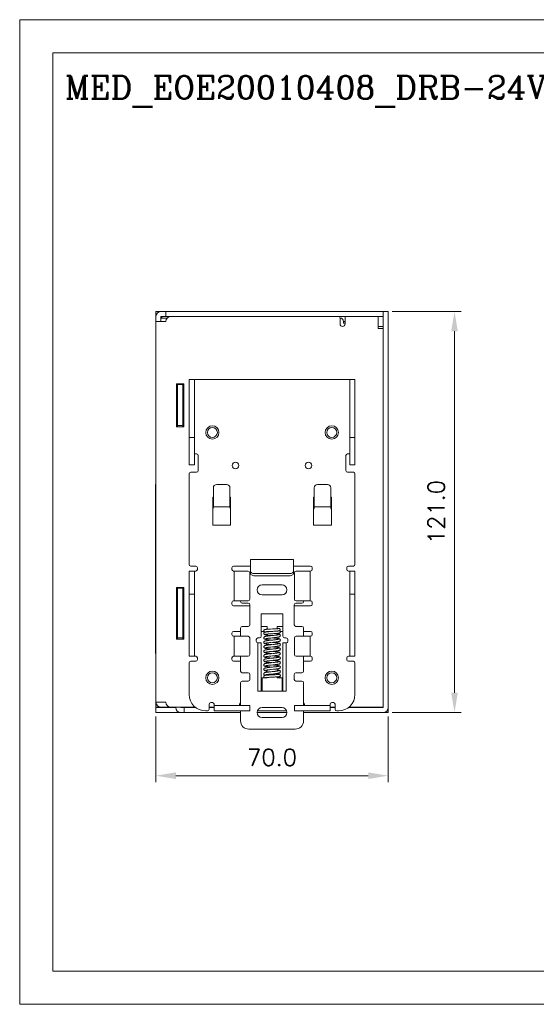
# Model space of a CAD drawing. Header units: millimetres. Extents: x 0 to 420, y 0 to 297.
# Tile 1 of 13: x 0 to 156, y 0 to 297. Entities that reach past the tile are written whole.
import ezdxf

# ---------------------------------------------------------------- set-up
doc = ezdxf.new("R2010")
doc.units = ezdxf.units.MM
doc.layers.get('0').update_dxf_attribs({"linetype": 'CONTINUOUS', "lineweight": 13})
doc.layers.get('Defpoints').update_dxf_attribs({"linetype": 'CONTINUOUS', "lineweight": 13})
doc.layers.add('Dimension', color=2, linetype='CONTINUOUS', lineweight=9)
doc.layers.add('Line', color=3, linetype='CONTINUOUS', lineweight=25)
doc.styles.add('ROMANC', font='romanc')
doc.styles.get("Standard").update_dxf_attribs({"font": 'romans.shx'})
doc.dimstyles.new('yutana', dxfattribs={"dimtxt": 3.5, "dimasz": 3, "dimexe": 1, "dimexo": 0.6, "dimgap": 1.5, "dimtad": 1, "dimdec": 1, "dimzin": 0, "dimdsep": 46, "dimtxsty": 'Standard', "dimcen": 0, "dimadec": 0, "dimazin": 0, "dimtp": 0.01, "dimtm": 0.01, "dimtfac": 1, "dimtdec": 1, "dimtmove": 0, "dimatfit": 3, "dimfxl": 1, "dimtolj": 1, "dimtzin": 0, "dimlwd": 0, "dimlwe": 0, "dimarcsym": 0})

# ---------------------------------------------------------------- blocks, each defined once
blk = doc.blocks.new('*D6')
at = {"layer": 'Defpoints', "color": 0, "ltscale": 5}
for p in [(41.08, 88), (111.08, 88), (111.08, 68.96)]:
    blk.add_point(p, dxfattribs=at)
at = {"layer": 'Dimension', "color": 0, "lineweight": 0, "ltscale": 5}
for p, q in [((41.08, 86.8), (41.08, 66.96)), ((111.08, 86.8), (111.08, 66.96)), ((47.08, 68.96), (105.08, 68.96))]:
    blk.add_line(p, q, dxfattribs=at)
at = {"layer": 'Dimension', "color": 0, "ltscale": 5}
for points in [[(47.08, 69.96), (47.08, 67.96), (41.08, 68.96)], [(105.08, 69.96), (105.08, 67.96), (111.08, 68.96)]]:
    blk.add_solid(points, dxfattribs=at)
at = {"layer": 'Dimension', "color": 0, "ltscale": 5, "insert": (76.08, 74.46), "char_height": 5, "attachment_point": 5}
blk.add_mtext('\\A1;70.0', dxfattribs=at)
blk = doc.blocks.new('*D7')
at = {"layer": 'Defpoints', "color": 0, "ltscale": 5}
for p in [(111.08, 209), (131.08, 209), (111.08, 88)]:
    blk.add_point(p, dxfattribs=at)
at = {"layer": 'Dimension', "color": 0, "lineweight": 0, "ltscale": 5}
for p, q in [((112.28, 209), (133.08, 209)), ((131.08, 94), (131.08, 203)), ((112.28, 88), (133.08, 88))]:
    blk.add_line(p, q, dxfattribs=at)
at = {"layer": 'Dimension', "color": 0, "ltscale": 5}
for points in [[(130.08, 203), (132.08, 203), (131.08, 209)], [(130.08, 94), (132.08, 94), (131.08, 88)]]:
    blk.add_solid(points, dxfattribs=at)
at = {"layer": 'Dimension', "color": 0, "ltscale": 5, "insert": (125.58, 148.5), "char_height": 5, "attachment_point": 5, "rotation": 90}
blk.add_mtext('\\A1;121.0', dxfattribs=at)

msp = doc.modelspace()

# ---------------------------------------------------------------- linework, layer by layer
for p, q in [((41.08, 207.5), (41.08, 209)), ((41.08, 209), (42.58, 209)), ((42.58, 209), (109.58, 209)), ((44.08, 207.5), (44.08, 209)), ((109.58, 89.5), (109.58, 209)), ((109.58, 209), (111.08, 209)), ((111.08, 209), (111.08, 89.5)), ((41.08, 207.5), (41.08, 89.6)), ((44.08, 206), (41.08, 206)), ((42.58, 207.5), (42.58, 207)), ((42.58, 207.5), (45.58, 207.5)), ((42.58, 207), (42.58, 206)), ((44.47, 207), (42.58, 207)), ((42.88, 207.5), (42.88, 207)), ((96.08, 207.5), (45.58, 207.5)), ((96.08, 207.5), (109.58, 207.5)), ((96.58, 205.2), (96.58, 207)), ((97.58, 205.5), (97.58, 206)), ((98.08, 206), (97.58, 206)), ((98.08, 205.5), (97.58, 205.5)), ((98.08, 207.5), (98.08, 205.2)), ((108.08, 203.9), (108.08, 207.5)), ((108.08, 204.5), (109.58, 204.5)), ((109.58, 203.9), (108.08, 203.9)), ((47.28, 174.2), (47.28, 187.2)), ((47.28, 187.2), (49.48, 187.2)), ((47.58, 187.2), (47.58, 187.04)), ((47.58, 187.2), (47.58, 187)), ((49.18, 187.2), (49.18, 187.04)), ((49.18, 187), (49.18, 187.2)), ((49.48, 187.2), (49.48, 174.2)), ((51.08, 162.7), (51.08, 188.5)), ((52.68, 188.5), (51.08, 188.5)), ((52.68, 162.7), (52.68, 188.5)), ((99.48, 188.5), (52.68, 188.5)), ((99.48, 162.7), (99.48, 188.5)), ((99.48, 188.5), (101.08, 188.5)), ((101.08, 188.5), (101.08, 162.7)), ((47.58, 186.8), (47.28, 186.8)), ((47.28, 185.85), (47.58, 185.85)), ((47.28, 184.45), (47.58, 184.45)), ((47.58, 174.6), (47.58, 187)), ((49.18, 187), (47.58, 187)), ((49.18, 187), (49.18, 174.6)), ((47.58, 183.75), (47.28, 183.75)), ((47.58, 183.61), (47.28, 183.61)), ((47.28, 179.11), (47.58, 179.11)), ((47.58, 177.25), (47.28, 177.25)), ((47.58, 176.25), (47.28, 176.25)), ((47.28, 176.22), (47.58, 176.22)), ((47.28, 176.22), (47.58, 176.22)), ((47.28, 176.2), (47.58, 176.2)), ((47.28, 176.19), (47.58, 176.19)), ((47.28, 176.17), (47.58, 176.17)), ((47.28, 176.16), (47.58, 176.16)), ((47.28, 175.36), (47.58, 175.36)), ((49.48, 174.2), (47.28, 174.2)), ((47.58, 174.6), (47.58, 174.2)), ((47.58, 174.6), (47.58, 174.2)), ((49.18, 174.6), (47.58, 174.6)), ((49.18, 174.6), (49.18, 174.2)), ((49.18, 174.6), (49.18, 174.2)), ((51.08, 171), (52.68, 171)), ((101.08, 171), (99.48, 171)), ((52.68, 166), (53.33, 166)), ((53.83, 165.5), (53.83, 161)), ((98.33, 161), (98.33, 165.5)), ((99.48, 166), (98.83, 166)), ((52.68, 162.7), (51.08, 162.7)), ((51.58, 160.5), (53.33, 160.5)), ((100.58, 160.5), (98.83, 160.5)), ((99.48, 162.7), (101.08, 162.7)), ((51.08, 160), (51.08, 132.7)), ((101.08, 132.7), (101.08, 160)), ((40.98, 105.8), (40.98, 156.8)), ((40.98, 156.8), (41.08, 156.8)), ((58.38, 149.9), (58.38, 155.8)), ((62.38, 156.8), (59.38, 156.8)), ((63.38, 149.9), (63.38, 155.8)), ((88.78, 149.9), (88.78, 155.8)), ((89.78, 156.8), (92.78, 156.8)), ((93.78, 149.9), (93.78, 155.8)), ((58.18, 144.5), (58.18, 153)), ((58.18, 153), (58.38, 153)), ((63.38, 153), (63.58, 153)), ((63.58, 153), (63.58, 144.5)), ((88.58, 153), (88.78, 153)), ((88.58, 144.5), (88.58, 153)), ((93.78, 153), (93.98, 153)), ((93.98, 153), (93.98, 144.5)), ((58.38, 150.1), (63.38, 150.1)), ((88.78, 150.1), (93.78, 150.1)), ((63.58, 144.5), (58.18, 144.5)), ((93.98, 144.5), (88.58, 144.5)), ((82.58, 134.2), (69.58, 134.2)), ((69.58, 130.7), (69.58, 134.2)), ((82.58, 130.7), (82.58, 134.2)), ((51.08, 105), (51.08, 130.7)), ((52.68, 130.7), (51.08, 130.7)), ((51.58, 132.2), (53.08, 132.2)), ((52.68, 105), (52.68, 130.7)), ((52.68, 130.7), (53.08, 130.7)), ((53.58, 131.7), (53.58, 131.2)), ((63.98, 131.2), (63.98, 131.7)), ((64.48, 132.2), (69.58, 132.2)), ((64.48, 130.7), (68.83, 130.7)), ((64.64, 130.7), (64.64, 121.7)), ((69.58, 130.06), (69.58, 130.7)), ((82.58, 132.2), (87.68, 132.2)), ((82.58, 130), (82.58, 130.7)), ((83.33, 130.7), (87.68, 130.7)), ((87.52, 121.7), (87.52, 130.7)), ((88.18, 131.7), (88.18, 131.2)), ((98.58, 131.2), (98.58, 131.7)), ((100.58, 132.2), (99.08, 132.2)), ((99.48, 130.7), (99.08, 130.7)), ((99.48, 130.7), (101.08, 130.7)), ((99.48, 105), (99.48, 130.7)), ((101.08, 105), (101.08, 130.7)), ((69.33, 130.2), (69.33, 122.2)), ((69.33, 130), (69.58, 130)), ((69.58, 130.04), (69.58, 130)), ((81.58, 129.94), (70.58, 129.94)), ((81.58, 129.29), (70.58, 129.29)), ((82.83, 130), (82.58, 130)), ((82.83, 122.2), (82.83, 130.2)), ((47.28, 110.1), (47.28, 125.7)), ((47.28, 125.7), (49.48, 125.7)), ((47.58, 125.7), (47.58, 125.54)), ((47.58, 125.7), (47.58, 125.54)), ((47.58, 125.5), (47.58, 125.5)), ((47.58, 110.5), (47.58, 125.5)), ((49.18, 125.5), (47.58, 125.5)), ((49.18, 125.7), (49.18, 125.54)), ((49.18, 125.7), (49.18, 125.54)), ((49.18, 125.5), (49.18, 125.5)), ((49.18, 125.5), (49.18, 110.5)), ((49.48, 125.7), (49.48, 110.1)), ((79.08, 126.5), (73.08, 126.5)), ((47.58, 124.56), (47.28, 124.56)), ((47.58, 124.11), (47.28, 124.11)), ((47.28, 123.11), (47.58, 123.11)), ((47.58, 121.91), (47.28, 121.91)), ((51.08, 123.7), (52.68, 123.7)), ((73.08, 123.5), (79.08, 123.5)), ((101.08, 123.7), (99.48, 123.7)), ((63.98, 120.7), (63.98, 121.2)), ((64.48, 121.7), (68.83, 121.7)), ((69.38, 120.2), (64.48, 120.2)), ((66.58, 121.5), (66.58, 121.7)), ((67.08, 121), (68.88, 121)), ((69.38, 120.5), (69.38, 114.5)), ((82.78, 114.5), (82.78, 120.5)), ((87.68, 120.2), (82.78, 120.2)), ((85.08, 121), (83.28, 121)), ((83.33, 121.7), (87.68, 121.7)), ((85.58, 121.7), (85.58, 121.5)), ((88.18, 121.2), (88.18, 120.7)), ((47.28, 117.86), (47.58, 117.86)), ((47.28, 117.5), (47.58, 117.5)), ((47.28, 116.17), (47.58, 116.17)), ((72.83, 117.77), (79.33, 117.77)), ((72.83, 111), (72.83, 117.77)), ((79.33, 111), (79.33, 117.77)), ((47.28, 115.42), (47.58, 115.42)), ((66.58, 111), (66.58, 113.5)), ((67.08, 114), (68.88, 114)), ((74.58, 114), (72.83, 114)), ((74.58, 114), (74.58, 113.12)), ((75.61, 113.18), (75.26, 113.16)), ((76.18, 113.21), (75.61, 113.18)), ((76.58, 113.23), (76.18, 113.21)), ((79.33, 114), (77.58, 114)), ((77.58, 113.29), (77.58, 114)), ((85.08, 114), (83.28, 114)), ((85.58, 113.5), (85.58, 111)), ((47.58, 112.55), (47.28, 112.55)), ((47.58, 111.55), (47.28, 111.55)), ((47.28, 111.47), (47.58, 111.47)), ((47.28, 110.72), (47.58, 110.72)), ((49.48, 110.1), (47.28, 110.1)), ((49.18, 110.5), (47.58, 110.5)), ((47.58, 110.5), (47.58, 110.1)), ((47.58, 110.5), (47.58, 110.1)), ((49.18, 110.5), (49.18, 110.1)), ((49.18, 110.5), (49.18, 110.1)), ((63.98, 111.5), (63.98, 112)), ((64.48, 112.5), (66.58, 112.5)), ((64.48, 111), (68.83, 111)), ((64.64, 111), (64.64, 105)), ((69.33, 110.5), (69.33, 105.5)), ((71.33, 109.5), (71.33, 110)), ((71.83, 110.5), (72.33, 110.5)), ((73.63, 112.5), (72.83, 112.5)), ((74.58, 112.41), (74.58, 112.36)), ((75.04, 112.44), (75.28, 112.46)), ((75.08, 111.2), (75.84, 111.2)), ((75.28, 112.46), (75.55, 112.47)), ((76.44, 111.26), (75.81, 111.2)), ((75.92, 111.77), (76.28, 111.79)), ((76.6, 112.53), (76.91, 112.55)), ((77.58, 111.7), (77.58, 111.88)), ((77.61, 111.74), (77.59, 111.74)), ((78.24, 111.96), (78.24, 111.96)), ((79.33, 112.5), (78.53, 112.5)), ((79.83, 110.5), (80.33, 110.5)), ((80.83, 110), (80.83, 109.5)), ((82.83, 105.5), (82.83, 110.5)), ((83.33, 111), (87.68, 111)), ((85.58, 112.5), (87.68, 112.5)), ((87.52, 105), (87.52, 111)), ((88.18, 112), (88.18, 111.5)), ((71.83, 109), (72.83, 109)), ((71.83, 94.5), (71.83, 109)), ((72.83, 94.5), (72.83, 109)), ((75.66, 109.12), (76.47, 109.21)), ((75.67, 107.76), (76.45, 107.84)), ((76.39, 108.54), (75.77, 108.47)), ((80.33, 109), (79.33, 109)), ((79.33, 94.5), (79.33, 109)), ((80.33, 109), (80.33, 94.5)), ((40.98, 105.8), (41.08, 105.8)), ((52.68, 105), (51.08, 105)), ((52.68, 105), (53.08, 105)), ((53.58, 104.5), (53.58, 104)), ((63.98, 104), (63.98, 104.5)), ((64.48, 105), (68.83, 105)), ((66.58, 100.5), (66.58, 105)), ((73.93, 104.13), (73.93, 104.13)), ((75.74, 105.05), (76.56, 105.13)), ((76.38, 104.46), (75.77, 104.39)), ((76.44, 105.82), (75.79, 105.76)), ((78.01, 106.04), (77.98, 106.03)), ((78.03, 106.04), (78.01, 106.04)), ((78.43, 105.47), (78.43, 105.47)), ((78.57, 105.7), (78.58, 105.78)), ((83.33, 105), (87.68, 105)), ((85.58, 105), (85.58, 100.5)), ((88.18, 104.5), (88.18, 104)), ((98.58, 104), (98.58, 104.5)), ((99.48, 105), (99.08, 105)), ((99.48, 105), (101.08, 105)), ((51.08, 103), (51.08, 93.5)), ((51.58, 103.5), (53.08, 103.5)), ((66.58, 103.5), (64.48, 103.5)), ((74.13, 103.47), (74.14, 103.47)), ((76.42, 103.1), (75.77, 103.03)), ((75.78, 102.34), (76.39, 102.4)), ((75.85, 100.98), (76.5, 101.05)), ((87.68, 103.5), (85.58, 103.5)), ((100.58, 103.5), (99.08, 103.5)), ((101.08, 93.5), (101.08, 103)), ((67.08, 100), (68.88, 100)), ((69.38, 99.5), (69.38, 98)), ((73.08, 98.5), (74.58, 98.5)), ((73.08, 94.5), (73.08, 98.5)), ((74.49, 100.82), (74.61, 100.84)), ((74.58, 100.8), (74.58, 100.18)), ((74.58, 99.48), (74.58, 99.29)), ((74.58, 98.59), (74.58, 98.5)), ((75.09, 98.62), (75.35, 98.64)), ((75.52, 99.35), (75.2, 99.33)), ((75.35, 98.64), (75.64, 98.65)), ((76.49, 99.4), (75.52, 99.35)), ((75.87, 99.62), (76.53, 99.69)), ((76.76, 99.41), (76.49, 99.4)), ((77.01, 99.43), (76.76, 99.41)), ((77.24, 99.44), (77.01, 99.43)), ((77.69, 100.84), (77.57, 100.86)), ((77.58, 100.51), (77.58, 100.8)), ((77.58, 99.46), (77.58, 99.81)), ((77.58, 98.5), (77.58, 98.76)), ((77.58, 98.5), (79.08, 98.5)), ((78.58, 99.2), (78.58, 99.2)), ((79.08, 98.5), (79.08, 94.5)), ((82.78, 98), (82.78, 99.5)), ((85.08, 100), (83.28, 100)), ((66.58, 90.1), (66.58, 97)), ((67.08, 97.5), (68.88, 97.5)), ((85.08, 97.5), (83.28, 97.5)), ((85.58, 97), (85.58, 90.1)), ((71.83, 94.5), (73.08, 94.5)), ((79.08, 94.5), (73.08, 94.5)), ((80.33, 94.5), (79.08, 94.5)), ((41.08, 91.1), (44.08, 91.1)), ((41.08, 89.6), (42.58, 89.6)), ((41.08, 88), (41.08, 89.6)), ((41.08, 89.5), (47.08, 89.5)), ((45.37, 89.6), (42.58, 89.6)), ((42.88, 89.6), (42.88, 89.5)), ((45.58, 89.6), (52.95, 89.6)), ((47.08, 89.5), (47.08, 89.6)), ((48.58, 89.5), (48.58, 89.6)), ((48.58, 89.5), (53.11, 89.5)), ((49.58, 89.5), (49.58, 88)), ((57.08, 89), (57.08, 90.5)), ((57.08, 89.6), (58.58, 89.6)), ((58.58, 89.5), (57.08, 89.5)), ((57.58, 91), (58.08, 91)), ((58.58, 90.1), (58.58, 90.5)), ((58.58, 90.1), (69.33, 90.1)), ((58.58, 90.1), (58.58, 88.5)), ((66.28, 90.1), (66.28, 90.5)), ((69.33, 90.1), (69.33, 88.5)), ((73.08, 89.5), (79.08, 89.5)), ((82.83, 90.1), (93.58, 90.1)), ((82.83, 90.1), (82.83, 88.5)), ((85.88, 90.1), (85.88, 90.5)), ((93.58, 90.1), (93.58, 90.5)), ((93.58, 90.1), (93.58, 88.5)), ((93.58, 89.6), (95.08, 89.6)), ((95.08, 89.5), (93.58, 89.5)), ((94.08, 91), (94.58, 91)), ((95.08, 89), (95.08, 90.5)), ((109.58, 89.5), (99.05, 89.5)), ((99.21, 89.6), (109.58, 89.6)), ((109.28, 89.5), (109.28, 89.6)), ((111.08, 89.5), (111.08, 88)), ((66.58, 88), (41.08, 88)), ((56.08, 88.5), (56.58, 88.5)), ((58.58, 88.5), (69.33, 88.5)), ((66.58, 85.5), (66.58, 88.5)), ((80.57, 88), (71.59, 88)), ((71.67, 88.5), (80.49, 88.5)), ((79.08, 86.5), (73.08, 86.5)), ((82.83, 88.5), (93.58, 88.5)), ((85.58, 88.5), (85.58, 85.5)), ((109.58, 88), (85.58, 88)), ((95.58, 88.5), (96.08, 88.5)), ((111.08, 88), (109.58, 88)), ((83.08, 83), (69.08, 83))]:
    msp.add_line(p, q)
at = {"ltscale": 5}
for points in [[(0, 0), (420, 0), (420, 297), (0, 297)], [(10, 10), (410, 10), (410, 287), (10, 287)]]:
    msp.add_lwpolyline(points, close=True, dxfattribs=at)
for points in [[(69.58, 130.7), (69.62, 130.5), (69.72, 130.32), (69.87, 130.16), (70.08, 130.04), (70.32, 129.96), (70.58, 129.94)], [(81.58, 129.94), (81.84, 129.96), (82.08, 130.04), (82.29, 130.16), (82.45, 130.32), (82.55, 130.5), (82.58, 130.7)], [(70.58, 129.29), (70.32, 129.32), (70.08, 129.4), (69.87, 129.52), (69.72, 129.68), (69.62, 129.86), (69.58, 130.06)], [(82.58, 130.06), (82.55, 129.86), (82.45, 129.68), (82.29, 129.52), (82.08, 129.4), (81.84, 129.32), (81.58, 129.29)], [(75.26, 113.16), (75.1, 113.15), (74.95, 113.14), (74.81, 113.13), (74.67, 113.12), (74.55, 113.11), (74.44, 113.11), (74.34, 113.1), (74.25, 113.09), (74.17, 113.08), (74.1, 113.07), (74.04, 113.07), (73.99, 113.06), (73.94, 113.05), (73.9, 113.04), (73.85, 113.03), (73.8, 113), (73.73, 112.97), (73.67, 112.91), (73.62, 112.84), (73.59, 112.76), (73.58, 112.68)], [(78.1, 113.34), (78.05, 113.33), (77.96, 113.32), (77.84, 113.31), (77.7, 113.3), (77.54, 113.28), (77.36, 113.27), (77.17, 113.26), (76.98, 113.25), (76.78, 113.24), (76.58, 113.23)], [(78.1, 113.34), (78.12, 113.35), (78.22, 113.35), (78.31, 113.32), (78.39, 113.26), (78.46, 113.19), (78.5, 113.1), (78.51, 113)], [(78.51, 113), (78.5, 112.9), (78.46, 112.81), (78.39, 112.74), (78.31, 112.68), (78.24, 112.66)], [(73.58, 112.68), (73.59, 112.6), (73.62, 112.51), (73.68, 112.44), (73.74, 112.38), (73.8, 112.35), (73.85, 112.33), (73.89, 112.31), (73.94, 112.3), (73.98, 112.3), (74.04, 112.29), (74.04, 112.29)], [(75.86, 112.46), (75.67, 112.45), (75.48, 112.44), (75.3, 112.42), (75.12, 112.41), (74.96, 112.4), (74.81, 112.38), (74.67, 112.37), (74.54, 112.36), (74.42, 112.34), (74.31, 112.33), (74.22, 112.32), (74.13, 112.3), (74.06, 112.29), (73.99, 112.28), (73.93, 112.26), (73.87, 112.24), (73.81, 112.22), (73.75, 112.18), (73.68, 112.13), (73.63, 112.05), (73.59, 111.95), (73.58, 111.87)], [(73.58, 111.87), (73.59, 111.8), (73.62, 111.7), (73.68, 111.62), (73.74, 111.57), (73.81, 111.53), (73.87, 111.5), (73.93, 111.48), (74, 111.46), (74.07, 111.45), (74.16, 111.43), (74.26, 111.41), (74.37, 111.4), (74.49, 111.38), (74.63, 111.36), (74.74, 111.35)], [(75.81, 111.2), (75.59, 111.18), (75.38, 111.15), (75.17, 111.13), (74.97, 111.11), (74.79, 111.09), (74.62, 111.07), (74.47, 111.04), (74.34, 111.02), (74.22, 111), (74.12, 110.98), (74.03, 110.96), (73.95, 110.94), (73.88, 110.92), (73.82, 110.89), (73.75, 110.85), (73.68, 110.79), (73.63, 110.72), (73.59, 110.62), (73.58, 110.54)], [(73.58, 110.54), (73.59, 110.46), (73.62, 110.36), (73.68, 110.28), (73.75, 110.22), (73.81, 110.19), (73.87, 110.16), (73.94, 110.13), (74.01, 110.11), (74.08, 110.1), (74.17, 110.08), (74.27, 110.06), (74.38, 110.04), (74.5, 110.02), (74.63, 110), (74.78, 109.99), (74.93, 109.97), (75.11, 109.95), (75.29, 109.93), (75.49, 109.91), (75.7, 109.88), (75.98, 109.86)], [(74.06, 112.36), (74.06, 112.36), (74.06, 112.36), (74.08, 112.36), (74.1, 112.37), (74.12, 112.37), (74.16, 112.38), (74.2, 112.38), (74.26, 112.39), (74.31, 112.39), (74.38, 112.4), (74.45, 112.41), (74.53, 112.41), (74.62, 112.42), (74.71, 112.42), (74.82, 112.43), (74.92, 112.44), (75.04, 112.44)], [(74.11, 111.59), (74.11, 111.59), (74.11, 111.59), (74.13, 111.59), (74.17, 111.6), (74.22, 111.61), (74.27, 111.62), (74.35, 111.63), (74.43, 111.64), (74.52, 111.65), (74.62, 111.66)], [(74.13, 110.27), (74.13, 110.27), (74.14, 110.27), (74.17, 110.28), (74.22, 110.29), (74.27, 110.31), (74.35, 110.32), (74.43, 110.33), (74.53, 110.35), (74.64, 110.37), (74.76, 110.38), (74.9, 110.4), (75.04, 110.42), (75.2, 110.43), (75.36, 110.45), (75.54, 110.47), (75.73, 110.49)], [(74.62, 111.66), (74.73, 111.68), (74.85, 111.69), (74.98, 111.7), (75.12, 111.71), (75.27, 111.72), (75.42, 111.73), (75.58, 111.75), (75.75, 111.76), (75.92, 111.77)], [(75.55, 112.47), (75.98, 112.5), (76.6, 112.53)], [(75.73, 110.49), (76.13, 110.53), (76.56, 110.57)], [(76.89, 112.53), (76.27, 112.49), (75.86, 112.46)], [(78.58, 109.86), (78.57, 109.93), (78.54, 110.03), (78.48, 110.11), (78.42, 110.17), (78.35, 110.21), (78.29, 110.24), (78.22, 110.26), (78.15, 110.28), (78.06, 110.3), (77.97, 110.32), (77.86, 110.34), (77.73, 110.36), (77.58, 110.38), (77.42, 110.4), (77.24, 110.42), (77.04, 110.45), (76.84, 110.47), (76.62, 110.49), (76.41, 110.51), (76.18, 110.54)], [(77.32, 110), (77.07, 109.97), (76.8, 109.94), (76.53, 109.91), (76.27, 109.88)], [(76.28, 111.79), (76.64, 111.82), (77.01, 111.84)], [(78.03, 111.48), (78.03, 111.48), (78.02, 111.48), (77.99, 111.47), (77.95, 111.46), (77.89, 111.45), (77.82, 111.43), (77.73, 111.42), (77.64, 111.4), (77.53, 111.39), (77.4, 111.37), (77.27, 111.35), (77.13, 111.34), (76.97, 111.32), (76.8, 111.3), (76.63, 111.28), (76.44, 111.26)], [(76.56, 110.57), (76.77, 110.6), (76.98, 110.62), (77.18, 110.64), (77.35, 110.66), (77.51, 110.68), (77.65, 110.7), (77.78, 110.72), (77.89, 110.74), (77.99, 110.76), (78.08, 110.77), (78.15, 110.79), (78.22, 110.81), (78.29, 110.84), (78.35, 110.86), (78.42, 110.9), (78.48, 110.96), (78.54, 111.04), (78.57, 111.14), (78.58, 111.22)], [(77.83, 112.61), (77.81, 112.6), (77.65, 112.59), (77.48, 112.58), (77.29, 112.56), (77.09, 112.55), (76.89, 112.53)], [(76.91, 112.55), (77.07, 112.55), (77.22, 112.56), (77.37, 112.57), (77.51, 112.58), (77.64, 112.59), (77.77, 112.6)], [(77.01, 111.84), (77.18, 111.85), (77.35, 111.87), (77.52, 111.88), (77.67, 111.89), (77.82, 111.9), (77.95, 111.92), (78.06, 111.93), (78.16, 111.94), (78.24, 111.96)], [(78.03, 110.12), (78.03, 110.12), (78.02, 110.12), (77.99, 110.11), (77.95, 110.1), (77.9, 110.09), (77.83, 110.07), (77.75, 110.06), (77.65, 110.04), (77.54, 110.03), (77.43, 110.01), (77.32, 110)], [(78.58, 111.22), (78.57, 111.29), (78.54, 111.38), (78.49, 111.46), (78.42, 111.52), (78.36, 111.56), (78.3, 111.59), (78.23, 111.62), (78.16, 111.64), (78.08, 111.66), (77.98, 111.68), (77.87, 111.7), (77.75, 111.72), (77.61, 111.74)], [(77.77, 112.6), (77.89, 112.61), (77.99, 112.62), (78.09, 112.63)], [(78.09, 112.63), (78.17, 112.64), (78.24, 112.66)], [(78.24, 111.96), (78.27, 111.97), (78.32, 111.98), (78.37, 112), (78.43, 112.03), (78.49, 112.09), (78.54, 112.16), (78.57, 112.26), (78.58, 112.33)], [(78.58, 112.33), (78.57, 112.4), (78.54, 112.49), (78.49, 112.57), (78.42, 112.62), (78.36, 112.66), (78.31, 112.68), (78.3, 112.68)], [(76.27, 109.88), (75.78, 109.84), (75.55, 109.81), (75.33, 109.79), (75.13, 109.77), (74.95, 109.75), (74.77, 109.73), (74.62, 109.7), (74.47, 109.68), (74.34, 109.67), (74.23, 109.65), (74.13, 109.63), (74.04, 109.61), (73.96, 109.58), (73.89, 109.56), (73.82, 109.53), (73.75, 109.49), (73.68, 109.43), (73.62, 109.35), (73.59, 109.25), (73.58, 109.18)], [(73.58, 109.18), (73.59, 109.1), (73.62, 109.01), (73.68, 108.92), (73.74, 108.87), (73.81, 108.83), (73.87, 108.8), (73.93, 108.78), (74, 108.76), (74.08, 108.74), (74.16, 108.72), (74.26, 108.7), (74.37, 108.68), (74.5, 108.66), (74.64, 108.64), (74.8, 108.62), (74.97, 108.6), (75.16, 108.58), (75.37, 108.56), (75.6, 108.53), (75.98, 108.5)], [(75.77, 108.47), (75.56, 108.45), (75.34, 108.43), (75.14, 108.41), (74.94, 108.39), (74.76, 108.36), (74.6, 108.34), (74.46, 108.32), (74.33, 108.3), (74.22, 108.28), (74.12, 108.26), (74.03, 108.24), (73.96, 108.22), (73.89, 108.2), (73.82, 108.17), (73.75, 108.13), (73.68, 108.07), (73.62, 107.99), (73.59, 107.89), (73.58, 107.82)], [(73.58, 107.82), (73.59, 107.75), (73.62, 107.66), (73.67, 107.58), (73.73, 107.52), (73.79, 107.48), (73.85, 107.45), (73.91, 107.42), (73.97, 107.4), (74.04, 107.39), (74.11, 107.37), (74.18, 107.35)], [(75.64, 107.1), (75.46, 107.08), (75.28, 107.06), (75.11, 107.04), (74.94, 107.03), (74.78, 107.01), (74.63, 106.99), (74.49, 106.97), (74.35, 106.95), (74.24, 106.93), (74.13, 106.91), (74.04, 106.89), (73.96, 106.86), (73.89, 106.84), (73.82, 106.81), (73.75, 106.77), (73.68, 106.71), (73.63, 106.63), (73.59, 106.53), (73.58, 106.46)], [(74.13, 108.91), (74.13, 108.91), (74.14, 108.91), (74.17, 108.92), (74.21, 108.93), (74.26, 108.94), (74.33, 108.96), (74.41, 108.97), (74.5, 108.99), (74.61, 109), (74.73, 109.02), (74.86, 109.03), (74.99, 109.05), (75.14, 109.07), (75.31, 109.09), (75.48, 109.1), (75.66, 109.12)], [(74.13, 107.55), (74.13, 107.55), (74.15, 107.55), (74.18, 107.56), (74.23, 107.57), (74.29, 107.59), (74.36, 107.6), (74.45, 107.62), (74.54, 107.63), (74.65, 107.65), (74.77, 107.66), (74.9, 107.68), (75.03, 107.69), (75.18, 107.71), (75.33, 107.73), (75.5, 107.75), (75.67, 107.76)], [(74.18, 107.35), (74.3, 107.33), (74.45, 107.31), (74.61, 107.29), (74.78, 107.27), (74.96, 107.24), (75.14, 107.22), (75.33, 107.2), (75.52, 107.18), (75.72, 107.16), (75.98, 107.14)], [(76.5, 107.19), (76.17, 107.15), (75.64, 107.1)], [(78.58, 108.5), (78.57, 108.57), (78.54, 108.67), (78.48, 108.75), (78.42, 108.81), (78.35, 108.85), (78.29, 108.88), (78.22, 108.9), (78.15, 108.92), (78.07, 108.94), (77.97, 108.96), (77.87, 108.98), (77.74, 109), (77.6, 109.02), (77.44, 109.04), (77.27, 109.06), (77.07, 109.08), (76.87, 109.1), (76.66, 109.13), (76.45, 109.15), (76.18, 109.18)], [(78.58, 107.14), (78.57, 107.21), (78.54, 107.31), (78.48, 107.4), (78.41, 107.45), (78.34, 107.49), (78.26, 107.52), (78.19, 107.55), (78.1, 107.57), (78, 107.59), (77.88, 107.61), (77.75, 107.64), (77.6, 107.66), (77.44, 107.68), (77.26, 107.7), (77.06, 107.72), (76.85, 107.75), (76.62, 107.77), (76.39, 107.79), (76.18, 107.82)], [(78.03, 108.76), (78.03, 108.76), (78.02, 108.76), (77.99, 108.75), (77.94, 108.74), (77.87, 108.72), (77.79, 108.71), (77.7, 108.69), (77.6, 108.68), (77.49, 108.66), (77.36, 108.64), (77.22, 108.63), (77.08, 108.61), (76.92, 108.59), (76.76, 108.58), (76.58, 108.56), (76.39, 108.54)], [(76.45, 107.84), (76.67, 107.87), (76.88, 107.89), (77.09, 107.91), (77.28, 107.93), (77.45, 107.95), (77.61, 107.97), (77.74, 107.99), (77.86, 108.01), (77.97, 108.03), (78.06, 108.05), (78.14, 108.07), (78.22, 108.09), (78.28, 108.11), (78.35, 108.14), (78.42, 108.18), (78.48, 108.24), (78.54, 108.32), (78.57, 108.42), (78.58, 108.5)], [(76.47, 109.21), (76.69, 109.23), (76.92, 109.25), (77.14, 109.28), (77.35, 109.3)], [(76.47, 106.48), (76.66, 106.5), (76.84, 106.52), (77.02, 106.54), (77.19, 106.56), (77.36, 106.58), (77.51, 106.6), (77.66, 106.62), (77.79, 106.64), (77.91, 106.66), (78.02, 106.68), (78.11, 106.7), (78.2, 106.72), (78.27, 106.75), (78.34, 106.78), (78.41, 106.82), (78.48, 106.88), (78.54, 106.96), (78.57, 107.06), (78.58, 107.14)], [(78.03, 107.4), (78.03, 107.4), (78.02, 107.4), (77.99, 107.39), (77.95, 107.38), (77.9, 107.37), (77.83, 107.36), (77.76, 107.34), (77.67, 107.33), (77.58, 107.31), (77.47, 107.3), (77.36, 107.28), (77.23, 107.27), (77.1, 107.25), (76.96, 107.24), (76.82, 107.22), (76.66, 107.21), (76.5, 107.19)], [(77.35, 109.3), (77.48, 109.32), (77.63, 109.34), (77.76, 109.36), (77.88, 109.38), (77.98, 109.39), (78.07, 109.41), (78.15, 109.43), (78.22, 109.45), (78.29, 109.48), (78.35, 109.5), (78.42, 109.54), (78.48, 109.6), (78.54, 109.68), (78.57, 109.78), (78.58, 109.86)], [(73.58, 106.46), (73.59, 106.38), (73.63, 106.28), (73.69, 106.2), (73.75, 106.14), (73.82, 106.1), (73.88, 106.07), (73.95, 106.05), (74.02, 106.03), (74.11, 106.01), (74.2, 105.99), (74.31, 105.97), (74.43, 105.95), (74.56, 105.93), (74.71, 105.91), (74.86, 105.9), (75.03, 105.88), (75.21, 105.86), (75.4, 105.84), (75.59, 105.82), (75.98, 105.78)], [(75.79, 105.76), (75.58, 105.73), (75.37, 105.71), (75.17, 105.69), (74.98, 105.67), (74.81, 105.65), (74.65, 105.63), (74.51, 105.61), (74.38, 105.59), (74.27, 105.57), (74.17, 105.55), (74.08, 105.54), (74.01, 105.52), (73.94, 105.5), (73.87, 105.47), (73.81, 105.45), (73.74, 105.41), (73.68, 105.35), (73.62, 105.27), (73.59, 105.17), (73.58, 105.1)], [(73.58, 105.1), (73.59, 105.03), (73.62, 104.93), (73.68, 104.85), (73.74, 104.79), (73.81, 104.75), (73.87, 104.72), (73.94, 104.69), (74.01, 104.67), (74.1, 104.65), (74.19, 104.63), (74.3, 104.61), (74.42, 104.6), (74.55, 104.58), (74.7, 104.56), (74.86, 104.54), (75.04, 104.51), (75.23, 104.49), (75.44, 104.47), (75.66, 104.45), (75.98, 104.42)], [(73.93, 104.13), (73.87, 104.11), (73.81, 104.09), (73.75, 104.05), (73.68, 103.99), (73.63, 103.91), (73.59, 103.81), (73.58, 103.74)], [(75.77, 104.39), (75.55, 104.37), (75.33, 104.35), (75.11, 104.32), (74.9, 104.3), (74.69, 104.27), (74.5, 104.25), (74.32, 104.22), (74.17, 104.19), (74.03, 104.16), (73.93, 104.13)], [(74.13, 106.19), (74.13, 106.19), (74.14, 106.19), (74.17, 106.2), (74.22, 106.21), (74.27, 106.23), (74.34, 106.24), (74.42, 106.25), (74.52, 106.27), (74.62, 106.28), (74.73, 106.3), (74.85, 106.31), (74.98, 106.33), (75.12, 106.34), (75.27, 106.36), (75.42, 106.38), (75.58, 106.39)], [(74.13, 104.83), (74.13, 104.83), (74.14, 104.83), (74.18, 104.84), (74.23, 104.85), (74.29, 104.87), (74.37, 104.88), (74.45, 104.9), (74.56, 104.91), (74.67, 104.93), (74.79, 104.95), (74.93, 104.96), (75.07, 104.98), (75.23, 105), (75.39, 105.01), (75.56, 105.03), (75.74, 105.05)], [(75.58, 106.39), (75.92, 106.43), (76.47, 106.48)], [(78.58, 105.78), (78.57, 105.85), (78.53, 105.96), (78.47, 106.04), (78.4, 106.1), (78.33, 106.14), (78.26, 106.17), (78.18, 106.19), (78.1, 106.21), (77.99, 106.23), (77.88, 106.26), (77.74, 106.28), (77.59, 106.3), (77.42, 106.32), (77.24, 106.34), (77.04, 106.37), (76.83, 106.39), (76.62, 106.41), (76.4, 106.43), (76.18, 106.46)], [(78.58, 104.42), (78.57, 104.49), (78.54, 104.59), (78.48, 104.67), (78.42, 104.73), (78.35, 104.77), (78.29, 104.79), (78.23, 104.82), (78.16, 104.84), (78.08, 104.86), (77.99, 104.87), (77.89, 104.89), (77.78, 104.91), (77.66, 104.93), (77.53, 104.95), (77.38, 104.97), (77.22, 104.99), (77.05, 105), (76.87, 105.03), (76.67, 105.05), (76.46, 105.07), (76.18, 105.1)], [(78.03, 104.68), (78.03, 104.68), (78.02, 104.68), (78, 104.67), (77.96, 104.66), (77.91, 104.65), (77.84, 104.64), (77.76, 104.62), (77.67, 104.61), (77.57, 104.59), (77.46, 104.58), (77.33, 104.56), (77.2, 104.54), (77.06, 104.53), (76.9, 104.51), (76.74, 104.49), (76.56, 104.47), (76.38, 104.46)], [(76.41, 103.76), (76.63, 103.78), (76.84, 103.8), (77.03, 103.82), (77.21, 103.84), (77.37, 103.86), (77.53, 103.88), (77.67, 103.9), (77.79, 103.92), (77.9, 103.94), (78, 103.96), (78.09, 103.98), (78.16, 104), (78.23, 104.02), (78.29, 104.04), (78.36, 104.07), (78.42, 104.11), (78.49, 104.17), (78.54, 104.25), (78.57, 104.34), (78.58, 104.42)], [(77.98, 106.03), (77.92, 106.01), (77.85, 106), (77.77, 105.98), (77.67, 105.97), (77.56, 105.95), (77.44, 105.93), (77.3, 105.92), (77.16, 105.9), (76.99, 105.88), (76.82, 105.86), (76.64, 105.84), (76.44, 105.82)], [(76.56, 105.13), (76.79, 105.16), (77.02, 105.18), (77.24, 105.21), (77.45, 105.23), (77.64, 105.26), (77.8, 105.28), (77.95, 105.31), (78.07, 105.33), (78.18, 105.36), (78.27, 105.39), (78.36, 105.43), (78.43, 105.47)], [(78.43, 105.47), (78.48, 105.52), (78.54, 105.6), (78.57, 105.7)], [(73.58, 103.74), (73.59, 103.66), (73.62, 103.56), (73.68, 103.48), (73.75, 103.42), (73.81, 103.38), (73.88, 103.35), (73.95, 103.33), (74.03, 103.31), (74.11, 103.29), (74.21, 103.27), (74.33, 103.25), (74.47, 103.23), (74.62, 103.21), (74.79, 103.18), (74.98, 103.16), (75.18, 103.14), (75.39, 103.12), (75.6, 103.09), (75.98, 103.06)], [(75.77, 103.03), (75.55, 103.01), (75.34, 102.99), (75.14, 102.97), (74.96, 102.95), (74.79, 102.93), (74.63, 102.91), (74.5, 102.89), (74.37, 102.87), (74.27, 102.85), (74.17, 102.83), (74.08, 102.82), (74.01, 102.8), (73.94, 102.78), (73.87, 102.76), (73.81, 102.73), (73.75, 102.69), (73.68, 102.63), (73.63, 102.55), (73.59, 102.45), (73.58, 102.38)], [(73.58, 102.38), (73.59, 102.31), (73.62, 102.21), (73.68, 102.13), (73.74, 102.07), (73.8, 102.03), (73.86, 102), (73.92, 101.98), (73.99, 101.96), (74.06, 101.94), (74.14, 101.92), (74.22, 101.91), (74.32, 101.89), (74.44, 101.87), (74.56, 101.85), (74.7, 101.84), (74.86, 101.82), (75.02, 101.8), (75.2, 101.78), (75.39, 101.76), (75.59, 101.74), (75.98, 101.7)], [(75.78, 101.67), (75.56, 101.65), (75.35, 101.63), (75.15, 101.61), (74.95, 101.59), (74.77, 101.56), (74.6, 101.54), (74.45, 101.52), (74.32, 101.5), (74.2, 101.48), (74.11, 101.46), (74.02, 101.44), (73.94, 101.42), (73.88, 101.4), (73.81, 101.37), (73.74, 101.33), (73.68, 101.27), (73.62, 101.19), (73.59, 101.09), (73.58, 101.02)], [(73.58, 101.02), (73.59, 100.94), (73.62, 100.85), (73.68, 100.76), (73.74, 100.71), (73.81, 100.67), (73.87, 100.64), (73.93, 100.61), (74, 100.6), (74.08, 100.58), (74.16, 100.56), (74.26, 100.54), (74.37, 100.52), (74.49, 100.5), (74.58, 100.49)], [(74.14, 103.47), (74.13, 103.47), (74.13, 103.47)], [(74.13, 102.11), (74.13, 102.11), (74.14, 102.11), (74.17, 102.12), (74.21, 102.13), (74.26, 102.14), (74.32, 102.15), (74.4, 102.17), (74.49, 102.18), (74.59, 102.2), (74.7, 102.21), (74.83, 102.23), (74.96, 102.25), (75.11, 102.26), (75.26, 102.28), (75.42, 102.3), (75.6, 102.32), (75.78, 102.34)], [(74.14, 103.47), (74.18, 103.48), (74.28, 103.51), (74.43, 103.53), (74.63, 103.56), (74.87, 103.59), (75.12, 103.63), (75.39, 103.65), (75.66, 103.68), (75.92, 103.71), (76.41, 103.76)], [(74.61, 100.84), (74.74, 100.86), (74.88, 100.88), (75.05, 100.9), (75.23, 100.92), (75.42, 100.94), (75.63, 100.96), (75.85, 100.98)], [(76.55, 101.75), (76.18, 101.72), (75.78, 101.67)], [(78.58, 103.06), (78.57, 103.13), (78.54, 103.23), (78.48, 103.31), (78.42, 103.36), (78.36, 103.4), (78.3, 103.43), (78.23, 103.45), (78.17, 103.47), (78.09, 103.49), (78.01, 103.51), (77.92, 103.53), (77.81, 103.55), (77.7, 103.56), (77.57, 103.58), (77.43, 103.6), (77.28, 103.62), (77.12, 103.64), (76.95, 103.66), (76.76, 103.68), (76.56, 103.7), (76.18, 103.74)], [(77.74, 102.2), (77.54, 102.23), (77.31, 102.26), (77.06, 102.28), (76.81, 102.31), (76.56, 102.34), (76.18, 102.38)], [(76.39, 102.4), (76.6, 102.42), (76.81, 102.44), (77.01, 102.46), (77.21, 102.48), (77.39, 102.51), (77.56, 102.53), (77.71, 102.55), (77.84, 102.57), (77.95, 102.59), (78.05, 102.61), (78.14, 102.63), (78.22, 102.65), (78.29, 102.68), (78.35, 102.7), (78.42, 102.75), (78.48, 102.8), (78.54, 102.88), (78.57, 102.98), (78.58, 103.06)], [(78.03, 103.32), (78.03, 103.32), (78.01, 103.32), (77.98, 103.31), (77.93, 103.3), (77.86, 103.28), (77.78, 103.27), (77.68, 103.25), (77.57, 103.23), (77.44, 103.22), (77.3, 103.2), (77.15, 103.18), (76.99, 103.16), (76.81, 103.14), (76.62, 103.12), (76.42, 103.1)], [(76.5, 101.05), (76.71, 101.07), (76.9, 101.09), (77.08, 101.11), (77.25, 101.13), (77.4, 101.15), (77.55, 101.17), (77.68, 101.18), (77.79, 101.2), (77.9, 101.22), (78, 101.24), (78.08, 101.26), (78.16, 101.27), (78.23, 101.29), (78.29, 101.32), (78.35, 101.35), (78.42, 101.38), (78.48, 101.44), (78.54, 101.52), (78.57, 101.62), (78.58, 101.7)], [(78.03, 101.96), (78.03, 101.96), (78.02, 101.96), (77.99, 101.95), (77.94, 101.94), (77.89, 101.93), (77.81, 101.91), (77.73, 101.9), (77.64, 101.88), (77.54, 101.87), (77.42, 101.85), (77.3, 101.84), (77.17, 101.82), (77.03, 101.8), (76.88, 101.79), (76.72, 101.77), (76.55, 101.75)], [(78.58, 101.7), (78.57, 101.78), (78.54, 101.87), (78.48, 101.95), (78.42, 102.01), (78.35, 102.05), (78.29, 102.08), (78.22, 102.1), (78.15, 102.12), (78.06, 102.14), (77.96, 102.16), (77.85, 102.18), (77.74, 102.2)], [(75.15, 100.25), (75.02, 100.23), (74.86, 100.22), (74.72, 100.2), (74.59, 100.18), (74.47, 100.17), (74.37, 100.15), (74.27, 100.14), (74.18, 100.12), (74.1, 100.11), (74.03, 100.09), (73.97, 100.07), (73.91, 100.06), (73.85, 100.04), (73.79, 100.01), (73.73, 99.97), (73.67, 99.92), (73.62, 99.84), (73.59, 99.75), (73.58, 99.67)], [(73.58, 99.67), (73.59, 99.6), (73.62, 99.5), (73.68, 99.43), (73.74, 99.37), (73.81, 99.33), (73.88, 99.3), (73.95, 99.28), (74.02, 99.26), (74.09, 99.25)], [(75.2, 99.33), (75.05, 99.32), (74.91, 99.31), (74.78, 99.3), (74.65, 99.29), (74.54, 99.29), (74.43, 99.28), (74.34, 99.27), (74.25, 99.26), (74.17, 99.25), (74.11, 99.25), (74.04, 99.24), (73.99, 99.23), (73.94, 99.22), (73.9, 99.21), (73.85, 99.2), (73.8, 99.18), (73.73, 99.14), (73.67, 99.09), (73.62, 99.01), (73.59, 98.92), (73.58, 98.85)], [(73.58, 98.85), (73.59, 98.78), (73.62, 98.69), (73.67, 98.61), (73.73, 98.56), (73.79, 98.52), (73.85, 98.5), (73.85, 98.5)], [(74.06, 98.53), (74.06, 98.53), (74.06, 98.53), (74.08, 98.54), (74.1, 98.54), (74.13, 98.55), (74.16, 98.55), (74.21, 98.56), (74.26, 98.56), (74.32, 98.57), (74.39, 98.57), (74.46, 98.58), (74.55, 98.59), (74.64, 98.59), (74.74, 98.6), (74.85, 98.61), (74.96, 98.61), (75.09, 98.62)], [(74.12, 99.39), (74.12, 99.39), (74.12, 99.39), (74.14, 99.4), (74.17, 99.41), (74.22, 99.42), (74.27, 99.43), (74.34, 99.44), (74.41, 99.45), (74.5, 99.47)], [(74.13, 100.75), (74.13, 100.75), (74.15, 100.75), (74.18, 100.76), (74.23, 100.78), (74.3, 100.79), (74.39, 100.81), (74.49, 100.82)], [(74.5, 99.47), (74.59, 99.48), (74.7, 99.49), (74.81, 99.51), (74.93, 99.52), (75.06, 99.54), (75.17, 99.55)], [(75.77, 100.31), (75.56, 100.29), (75.34, 100.27), (75.15, 100.25)], [(75.17, 99.55), (75.39, 99.57), (75.63, 99.6), (75.87, 99.62)], [(75.64, 98.65), (76.13, 98.68), (76.68, 98.71)], [(76.53, 100.39), (76.16, 100.35), (75.77, 100.31)], [(77.64, 100.52), (77.53, 100.51), (77.42, 100.49), (77.3, 100.48), (77.16, 100.46), (77.02, 100.44), (76.87, 100.43), (76.7, 100.41), (76.53, 100.39)], [(76.53, 99.69), (76.73, 99.71), (76.92, 99.73), (77.1, 99.75), (77.27, 99.77), (77.42, 99.79), (77.56, 99.81), (77.69, 99.83), (77.81, 99.84), (77.91, 99.86), (78.01, 99.88), (78.09, 99.9), (78.17, 99.92), (78.23, 99.94), (78.3, 99.96), (78.36, 99.99), (78.42, 100.03), (78.48, 100.08), (78.54, 100.17), (78.57, 100.26), (78.58, 100.34)], [(76.68, 98.71), (76.86, 98.72), (77.03, 98.73), (77.19, 98.74), (77.34, 98.74), (77.47, 98.75), (77.59, 98.76), (77.7, 98.77), (77.8, 98.78), (77.9, 98.79), (77.98, 98.79), (78.05, 98.8), (78.11, 98.81), (78.17, 98.82), (78.22, 98.83), (78.27, 98.84), (78.31, 98.85), (78.37, 98.87), (78.43, 98.91), (78.49, 98.96), (78.54, 99.04), (78.57, 99.13), (78.58, 99.2)], [(78.1, 99.52), (78.1, 99.52), (78.09, 99.51), (78.07, 99.51), (78.04, 99.5), (78, 99.5), (77.96, 99.49), (77.9, 99.49), (77.84, 99.48), (77.78, 99.48), (77.71, 99.47), (77.63, 99.46), (77.54, 99.46), (77.45, 99.45), (77.35, 99.45), (77.24, 99.44)], [(78.58, 99.2), (78.57, 99.27), (78.54, 99.36), (78.49, 99.44), (78.43, 99.49), (78.37, 99.53), (78.32, 99.55), (78.27, 99.56), (78.23, 99.57), (78.18, 99.58), (78.13, 99.59), (78.07, 99.6), (78, 99.61), (77.92, 99.62), (77.83, 99.63), (77.73, 99.63), (77.62, 99.64), (77.58, 99.65)], [(78.03, 100.6), (78.03, 100.6), (78.02, 100.6), (77.99, 100.59), (77.94, 100.58), (77.88, 100.57), (77.81, 100.55), (77.73, 100.54), (77.64, 100.52)], [(78.58, 100.34), (78.57, 100.42), (78.53, 100.52), (78.48, 100.59), (78.41, 100.65), (78.35, 100.69), (78.28, 100.72), (78.21, 100.74), (78.13, 100.76), (78.04, 100.78), (77.94, 100.8), (77.83, 100.82), (77.69, 100.84)], [(77.88, 98.5), (77.9, 98.6), (77.94, 98.69), (78, 98.76), (78.06, 98.8)], [(78.29, 98.84), (78.38, 98.82), (78.46, 98.76), (78.53, 98.69), (78.57, 98.6), (78.58, 98.5)], [(78.58, 98.5), (78.57, 98.57), (78.54, 98.66), (78.49, 98.74), (78.43, 98.79), (78.37, 98.83), (78.32, 98.85), (78.31, 98.85)]]:
    msp.add_lwpolyline(points)
for centre, radius in [((58.08, 172.5), 2), ((58.08, 172.5), 1.5), ((94.08, 172.5), 2), ((94.08, 172.5), 1.5), ((65.08, 162.5), 1), ((87.08, 162.5), 1), ((58.08, 98.5), 2), ((58.08, 98.5), 1.5), ((94.08, 98.5), 2), ((94.08, 98.5), 1.5)]:
    msp.add_circle(centre, radius)
for centre, radius, start, end in [((42.58, 207.5), 1.5, 90, 180), ((45.58, 206), 1.5, 90, 180), ((96.08, 207), 0.5, 0, 90), ((96.58, 206), 1, 0, 90), ((97.33, 205.2), 0.75, 180, 0), ((46.8, 186.41), 0.5, 344.5495, 15.4534), ((48, 186.41), 0.5, 148.8329, 213.2252), ((47.99, 177.41), 0.5, 145.5052, 198.8279), ((47.99, 175.21), 0.5, 162.2598, 216.502), ((47.99, 176.31), 0.5, 187.0452, 190.2005), ((53.33, 165.5), 0.5, 0, 90), ((98.83, 165.5), 0.5, 90, 180), ((51.58, 160), 0.5, 90, 180), ((53.33, 161), 0.5, 270, 0), ((98.83, 161), 0.5, 180, 270), ((100.58, 160), 0.5, 0, 90), ((59.38, 155.8), 1, 90, 180), ((62.38, 155.8), 1, 0, 90), ((89.78, 155.8), 1, 90, 180), ((92.78, 155.8), 1, 0, 90), ((57.63, 149.9), 0.75, 317.574, 0), ((64.13, 149.9), 0.75, 180, 222.426), ((88.03, 149.9), 0.75, 317.574, 0), ((94.53, 149.9), 0.75, 180, 222.426), ((51.58, 132.7), 0.5, 180, 270), ((53.08, 131.7), 0.5, 0, 90), ((53.08, 131.2), 0.5, 270, 0), ((64.48, 131.7), 0.5, 90, 180), ((64.48, 131.2), 0.5, 180, 270), ((68.83, 130.2), 0.5, 0, 90), ((83.33, 130.2), 0.5, 90, 180), ((87.68, 131.7), 0.5, 0, 90), ((87.68, 131.2), 0.5, 270, 0), ((99.08, 131.7), 0.5, 90, 180), ((99.08, 131.2), 0.5, 180, 270), ((100.58, 132.7), 0.5, 270, 0), ((73.08, 125), 1.5, 90, 270), ((79.08, 125), 1.5, 270, 90), ((47.56, 122.51), 0.5, 87.0576, 123.2865), ((47.56, 122.51), 0.5, 236.7134, 272.9423), ((68.83, 122.2), 0.5, 270, 0), ((83.33, 122.2), 0.5, 180, 270), ((64.48, 121.2), 0.5, 90, 180), ((64.48, 120.7), 0.5, 180, 270), ((67.08, 121.5), 0.5, 180, 270), ((68.88, 120.5), 0.5, 0, 90), ((83.28, 120.5), 0.5, 90, 180), ((85.08, 121.5), 0.5, 270, 0), ((87.68, 121.2), 0.5, 0, 90), ((87.68, 120.7), 0.5, 270, 0), ((67.08, 113.5), 0.5, 90, 180), ((68.88, 114.5), 0.5, 270, 0), ((83.28, 114.5), 0.5, 180, 270), ((85.08, 113.5), 0.5, 0, 90), ((64.48, 112), 0.5, 90, 180), ((64.48, 111.5), 0.5, 180, 270), ((68.83, 110.5), 0.5, 0, 90), ((71.83, 110), 0.5, 90, 180), ((72.33, 111), 0.5, 270, 0), ((75.08, 111.7), 0.5, 184.7901, 270), ((77.08, 111.7), 0.5, 319.1869, 0), ((79.83, 111), 0.5, 180, 270), ((80.33, 110), 0.5, 0, 90), ((83.33, 110.5), 0.5, 90, 180), ((87.68, 112), 0.5, 0, 90), ((87.68, 111.5), 0.5, 270, 0), ((71.83, 109.5), 0.5, 180, 270), ((80.33, 109.5), 0.5, 270, 0), ((53.08, 104.5), 0.5, 0, 90), ((53.08, 104), 0.5, 270, 0), ((64.48, 104.5), 0.5, 90, 180), ((64.48, 104), 0.5, 180, 270), ((68.83, 105.5), 0.5, 270, 0), ((83.33, 105.5), 0.5, 180, 270), ((87.68, 104.5), 0.5, 0, 90), ((87.68, 104), 0.5, 270, 0), ((99.08, 104.5), 0.5, 90, 180), ((99.08, 104), 0.5, 180, 270), ((51.58, 103), 0.5, 90, 180), ((77.08, 100.8), 0.5, 0, 44.8264), ((100.58, 103), 0.5, 0, 90), ((67.08, 100.5), 0.5, 180, 270), ((68.88, 99.5), 0.5, 0, 90), ((75.08, 100.8), 0.5, 175.3824, 180), ((83.28, 99.5), 0.5, 90, 180), ((85.08, 100.5), 0.5, 270, 0), ((67.08, 97), 0.5, 90, 180), ((68.88, 98), 0.5, 270, 0), ((83.28, 98), 0.5, 180, 270), ((85.08, 97), 0.5, 0, 90), ((56.08, 93.5), 5, 180, 270), ((96.08, 93.5), 5, 270, 0), ((42.58, 91.1), 1.5, 180, 270), ((45.58, 91.1), 1.5, 180, 270), ((48.58, 89.5), 1.5, 180, 270), ((57.58, 90.5), 0.5, 90, 180), ((58.08, 90.5), 0.5, 0, 90), ((66.78, 90.5), 0.5, 113.6749, 180), ((73.08, 88), 1.5, 90, 270), ((79.08, 88), 1.5, 270, 90), ((85.38, 90.5), 0.5, 0, 66.3251), ((94.08, 90.5), 0.5, 90, 180), ((94.58, 90.5), 0.5, 0, 90), ((109.58, 89.5), 1.5, 270, 0), ((56.58, 89), 0.5, 270, 0), ((95.58, 89), 0.5, 180, 270), ((69.08, 85.5), 2.5, 180, 270), ((83.08, 85.5), 2.5, 270, 0)]:
    msp.add_arc(centre, radius, start, end)

# ---------------------------------------------------------------- texts
at = {"layer": 'Line', "color": 7, "style": 'ROMANC'}
msp.add_text('MED_EOE20010408_DRB-24V020ABA', height=7, dxfattribs=at).set_placement((13.6, 273.08))

# ---------------------------------------------------------------- dimensions: what is measured, and where the dimension line sits
at = {"layer": 'Dimension', "color": 7}
dim = msp.add_linear_dim(base=(131.08, 209), p1=(111.08, 88), p2=(111.08, 209), angle=90, dimstyle='yutana', override={"dimscale": 2, "dimtxt": 2.5, "dimasz": 3}, dxfattribs=at)
dim.commit()
dim.dimension.update_dxf_attribs({"geometry": '*D7', "text_midpoint": (125.58, 148.5)})
dim = msp.add_linear_dim(base=(111.08, 68.96), p1=(41.08, 88), p2=(111.08, 88), dimstyle='yutana', override={"dimscale": 2, "dimtxt": 2.5, "dimasz": 3}, dxfattribs=at)
dim.commit()
dim.dimension.update_dxf_attribs({"geometry": '*D6', "text_midpoint": (76.08, 74.46)})

doc.saveas('drawing.dxf')
